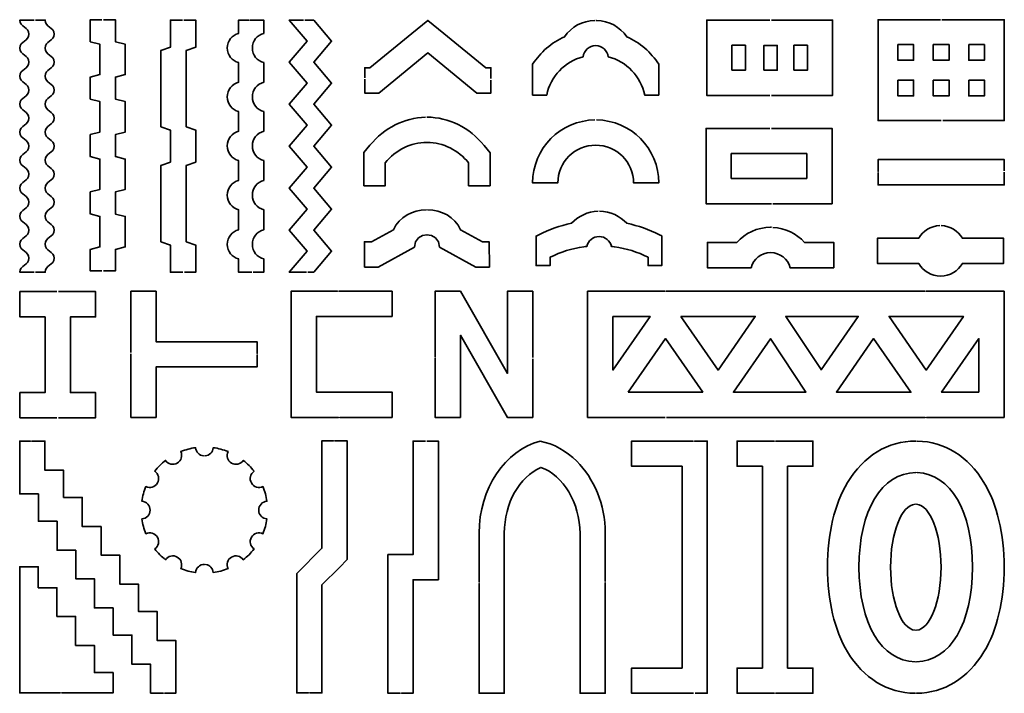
# Model space of a CAD drawing. Extents: x 43 to 1148, y -799 to -42.
import ezdxf

# ---------------------------------------------------------------- set-up
doc = ezdxf.new("R2010")
doc.units = 0
doc.header["$MEASUREMENT"] = 0
doc.layers.add('Calque 1', color=7, linetype='Continuous', lineweight=0)

# ---------------------------------------------------------------- blocks, each defined once
blk = doc.blocks.new('Block_0')
at = {"layer": 'Calque 1', "color": 250, "lineweight": 35}
for points in [[(225.3, -42.6), (211.86, -42.6), (211.86, -73.12), (201.14, -76.72), (201.14, -162.59), (211.86, -166.29), (211.86, -202.19), (201.14, -205.96), (201.14, -291.83), (211.86, -295.55), (211.86, -325.95), (225.86, -325.95)], [(227, -42.6), (240.2, -42.6), (240.2, -73.09), (229.48, -76.68), (229.48, -162.55), (240.2, -166.26), (240.2, -202.16), (229.48, -205.92), (229.48, -291.79), (240.2, -295.51), (240.2, -325.95), (230.36, -325.95), (228.66, -325.95), (227.56, -325.95)]]:
    blk.add_lwpolyline(points, dxfattribs=at)
blk = doc.blocks.new('Block_1')
at = {"layer": 'Calque 1', "color": 250, "lineweight": 35}
for points in [[(361.1, -42.54), (345.27, -42.54), (365.28, -66.17), (345.27, -89.8), (365.28, -113.42), (345.27, -137.04), (365.28, -160.67), (345.27, -184.29), (365.28, -207.91), (345.27, -231.53), (365.28, -255.14), (345.27, -278.76), (365.28, -302.38), (345.27, -326), (364.46, -326)], [(362.8, -42.54), (372.82, -42.54), (392.84, -66.17), (372.82, -89.8), (392.84, -113.42), (372.82, -137.04), (392.84, -160.67), (372.82, -184.29), (392.84, -207.91), (372.82, -231.53), (392.84, -255.14), (372.82, -278.76), (392.84, -302.38), (372.82, -326), (366.17, -326)]]:
    blk.add_lwpolyline(points, dxfattribs=at)

msp = doc.modelspace()

# ---------------------------------------------------------------- linework, layer by layer
at = {"layer": 'Calque 1'}
for p, q in [((301.52, -42.6), (299.82, -42.6)), ((1006.52, -214.47), (1006.52, -212.77)), ((401.28, -347.4), (399.58, -347.4)), ((768.58, -347.41), (766.87, -347.41)), ((1060.6, -347.41), (1058.9, -347.41)), ((309.08, -419.12), (309.08, -417.42)), ((509.08, -422.65), (509.08, -420.94)), ((402.13, -489.14), (400.43, -489.14)), ((1061.03, -489.14), (1059.33, -489.14)), ((56.25, -515.81), (54.55, -515.81)), ((396.47, -515.43), (394.77, -515.43)), ((800.25, -515.81), (798.55, -515.81)), ((891.58, -515.81), (889.88, -515.81)), ((1050.54, -515.83), (1048.84, -515.81)), ((250.81, -532.38), (249.11, -532.38)), ((1050.54, -551.27), (1048.84, -551.24)), ((251.66, -654.46), (249.96, -654.31)), ((558.43, -675.85), (558.43, -674.15)), ((700.16, -675), (700.16, -673.3)), ((1049.69, -728.38), (1047.99, -728.38)), ((1049.69, -763.83), (1047.99, -763.83)), ((89.7, -798.82), (88, -798.82)), ((205.42, -799.28), (203.72, -799.28)), ((368.38, -798.9), (366.68, -798.9)), ((471.11, -799.27), (469.41, -799.27)), ((891.58, -799.28), (889.88, -799.28)), ((1049.69, -799.26), (1047.99, -799.26))]:
    msp.add_line(p, q, dxfattribs=at)
at = {"layer": 'Calque 1', "color": 250, "lineweight": 35}
for p, q in [((429.95, -124.58), (429.95, -109.16)), ((138.32, -324.5), (136.59, -324.5)), ((558.43, -799.27), (558.43, -675.85)), ((203.72, -799.28), (189.47, -799.28))]:
    msp.add_line(p, q, dxfattribs=at)
for points in [[(134.89, -324.5), (121.69, -324.5), (121.69, -300.33), (132.68, -297.49), (132.68, -263.32), (121.69, -260.54), (121.69, -235.78), (132.68, -232.94), (132.68, -198.77), (121.69, -196), (121.69, -171.25), (132.68, -168.41), (132.68, -134.24), (121.69, -131.46), (121.69, -106.71), (132.68, -103.87), (132.68, -69.7), (121.69, -66.92), (121.69, -42.19), (121.69, -42.16)], [(134.89, -324.5), (121.69, -324.5), (121.69, -300.33), (132.68, -297.49), (132.68, -263.32), (121.69, -260.54), (121.69, -235.78), (132.68, -232.94), (132.68, -198.77), (121.69, -196), (121.69, -171.25), (132.68, -168.41), (132.68, -134.24), (121.69, -131.46), (121.69, -106.71), (132.68, -103.87), (132.68, -69.7), (121.69, -66.92), (121.69, -42.19), (134.95, -42.19)], [(136.66, -42.19), (150.04, -42.19), (150.04, -66.95), (161.03, -69.73), (161.03, -103.9), (150.04, -106.74), (150.04, -131.49), (161.03, -134.27), (161.03, -168.44), (150.04, -171.28), (150.04, -196.03), (161.03, -198.8), (161.03, -232.98), (150.04, -235.82), (150.04, -260.57), (161.03, -263.35), (161.03, -297.52), (150.04, -300.36), (150.04, -324.5), (140.02, -324.5), (138.32, -324.5), (136.59, -324.5)], [(429.95, -107.46), (429.95, -105.09), (429.95, -101.03), (429.95, -96.24), (435.8, -96.24), (482.88, -57.63), (500.82, -42.92), (518.79, -57.61), (566.05, -96.24), (571.75, -96.24), (571.75, -100.9), (571.75, -105.24), (571.75, -108.31)], [(429.95, -96.24), (435.8, -96.24), (482.88, -57.63), (500.82, -42.92), (518.79, -57.61), (566.05, -96.24), (571.75, -96.24), (571.75, -100.9), (571.75, -105.24), (571.75, -108.31)], [(884.95, -127.29), (814.03, -127.29), (814.03, -42.61), (884.95, -42.61)], [(886.65, -42.61), (955.46, -42.61), (955.46, -127.29), (886.65, -127.29)], [(1076.54, -42.25), (1006.52, -42.25), (1006.53, -155.63), (1077.39, -155.63)], [(1078.24, -42.25), (1148.26, -42.25), (1148.26, -155.63), (1079.09, -155.63)], [(429.95, -124.58), (445.93, -124.58), (500.85, -79.55), (555.94, -124.58), (571.75, -124.58), (571.75, -110.01)], [(571.75, -110.01), (571.75, -124.58), (555.94, -124.58), (500.85, -79.55), (445.93, -124.58), (429.95, -124.58), (429.95, -109.16)], [(429.95, -96.24), (429.95, -101.03), (429.95, -105.09), (429.95, -107.46)], [(884.95, -164.3), (813.33, -164.3), (813.33, -248.99), (886.65, -248.99)], [(886.65, -164.3), (954.76, -164.3), (954.76, -248.99), (888.35, -248.99)], [(1006.52, -212.77), (1006.52, -199.45), (1148.26, -199.45), (1148.26, -211.92)], [(1148.26, -213.62), (1148.26, -227.79), (1006.52, -227.79), (1006.52, -214.47)], [(84.37, -489.56), (42.71, -489.56), (42.71, -461.22), (71.05, -461.22), (71.05, -376.18), (42.71, -376.18), (42.71, -347.83), (84.37, -347.83)], [(86.07, -347.83), (127.74, -347.83), (127.74, -376.18), (99.4, -376.18), (99.4, -461.22), (127.74, -461.22), (127.74, -489.56), (86.07, -489.56)], [(167.35, -416.14), (167.35, -347.41), (195.7, -347.41), (195.7, -404.1), (309.08, -404.1), (309.08, -417.42)], [(399.58, -347.4), (347.33, -347.4), (347.33, -489.14), (400.43, -489.14)], [(401.28, -347.4), (460.71, -347.4), (460.71, -375.75), (375.67, -375.75), (375.67, -460.79), (460.71, -460.79), (460.71, -489.14), (402.13, -489.14)], [(509.08, -420.94), (509.08, -347.41), (537.42, -347.41), (590.33, -439.69), (590.33, -347.41), (618.68, -347.41), (618.68, -421.8)], [(618.68, -423.5), (618.68, -489.14), (590.33, -489.14), (537.42, -396.85), (537.42, -489.14), (509.08, -489.14), (509.08, -422.65)], [(309.08, -419.12), (309.08, -432.45), (195.7, -432.45), (195.7, -489.14), (167.35, -489.14), (167.35, -417.84)], [(54.55, -515.81), (42.52, -515.81), (42.52, -548.49), (42.52, -575.22), (63.51, -575.22), (63.51, -579.12), (63.51, -605.85), (84.5, -605.85), (84.5, -611.81), (84.5, -638.54), (105.49, -638.54), (105.49, -643.87), (105.49, -670.6), (126.49, -670.6), (126.49, -676.56), (126.49, -703.29), (147.48, -703.29), (147.48, -707.18), (147.48, -733.91), (168.47, -733.91), (168.47, -739.86), (168.47, -766.6), (189.46, -766.6), (189.46, -766.61), (189.46, -799.28)], [(56.25, -515.81), (70.87, -515.81), (70.87, -548.49), (91.86, -548.49), (91.86, -579.12), (112.85, -579.12), (112.85, -611.81), (133.84, -611.81), (133.84, -643.87), (154.84, -643.87), (154.84, -676.56), (175.83, -676.56), (175.83, -707.18), (196.82, -707.18), (196.82, -739.86), (217.81, -739.86), (217.81, -799.27), (217.81, -799.28), (205.42, -799.28)], [(366.68, -798.9), (353.58, -798.9), (353.58, -664.77), (381.92, -636.31), (381.93, -515.43), (394.77, -515.43)], [(366.68, -798.9), (353.58, -798.9), (353.58, -664.77), (381.92, -636.31), (381.93, -515.43), (394.77, -515.43)], [(368.38, -798.9), (381.93, -798.9), (381.93, -677.43), (401.54, -657.71), (410.27, -648.96), (410.27, -515.43), (396.47, -515.43)], [(368.38, -798.9), (381.93, -798.9), (381.93, -677.43), (401.54, -657.71), (410.27, -648.96), (410.27, -515.43), (396.47, -515.43)], [(469.41, -799.27), (456, -799.27), (456, -643.37), (484.35, -643.37), (484.35, -515.81), (498.11, -515.81)], [(469.41, -799.27), (456, -799.27), (456, -643.37), (484.35, -643.37), (484.35, -515.81), (498.11, -515.81)], [(471.11, -799.27), (484.35, -799.27), (484.35, -671.71), (512.69, -671.71), (512.69, -515.81), (499.81, -515.81)], [(471.11, -799.27), (484.35, -799.27), (484.35, -671.71), (512.69, -671.71), (512.69, -515.81), (499.81, -515.81)], [(798.55, -515.81), (729.67, -515.81), (729.67, -544.16), (786.36, -544.16), (786.36, -770.93), (729.67, -770.93), (729.67, -799.28), (786.36, -799.28), (786.36, -799.27), (799.4, -799.27)], [(798.55, -515.81), (729.67, -515.81), (729.67, -544.16), (786.36, -544.16), (786.36, -770.93), (729.67, -770.93), (729.67, -799.28), (786.36, -799.28), (786.36, -799.27), (799.4, -799.27)], [(801.1, -799.27), (814.71, -799.27), (814.71, -515.81), (800.25, -515.81)], [(801.1, -799.27), (814.71, -799.27), (814.71, -515.81), (800.25, -515.81)], [(889.88, -799.28), (848.21, -799.28), (848.21, -770.93), (876.56, -770.93), (876.56, -544.16), (848.22, -544.16), (848.22, -515.81), (889.88, -515.81)], [(889.88, -799.28), (848.21, -799.28), (848.21, -770.93), (876.56, -770.93), (876.56, -544.16), (848.22, -544.16), (848.22, -515.81), (889.88, -515.81)], [(891.58, -799.28), (933.25, -799.28), (933.25, -770.93), (904.91, -770.93), (904.91, -544.16), (933.25, -544.16), (933.25, -515.81), (891.58, -515.81)], [(891.58, -799.28), (933.25, -799.28), (933.25, -770.93), (904.91, -770.93), (904.91, -544.16), (933.25, -544.16), (933.25, -515.81), (891.58, -515.81)], [(89.7, -798.82), (147.34, -798.82), (147.34, -776.06), (126.35, -776.06), (126.35, -745.44), (105.36, -745.44), (105.36, -712.75), (84.36, -712.75), (84.36, -680.69), (63.37, -680.69), (63.37, -657.09), (42.67, -657.09), (42.67, -798.82), (88, -798.82)], [(89.7, -798.82), (147.34, -798.82), (147.34, -776.06), (126.35, -776.06), (126.35, -745.44), (105.36, -745.44), (105.36, -712.75), (84.36, -712.75), (84.36, -680.69), (63.37, -680.69), (63.37, -657.09), (42.67, -657.09), (42.67, -798.82), (88, -798.82)], [(700.16, -675), (700.16, -799.27), (700.16, -799.28)]]:
    msp.add_lwpolyline(points, dxfattribs=at)
for points in [[(842.3763, -98.9418), (842.3763, -70.9525), (857.4284, -70.9525), (857.4284, -98.9418)], [(878.2734, -99.0833), (878.2734, -71.0941), (893.3255, -71.0941), (893.3255, -99.0833)], [(912.0615, -98.9418), (912.0615, -70.9525), (927.1136, -70.9525), (927.1136, -98.9418)], [(1028.7753, -70.1284), (1046.4538, -70.1284), (1046.4538, -87.8069), (1028.7753, -87.8069)], [(1068.5519, -70.1284), (1086.2304, -70.1284), (1086.2304, -87.8069), (1068.5519, -87.8069)], [(1108.3285, -70.1283), (1126.007, -70.1283), (1126.007, -87.8068), (1108.3285, -87.8068)], [(1028.7753, -110.0767), (1046.4538, -110.0767), (1046.4538, -127.7552), (1028.7753, -127.7552)], [(1068.5519, -110.0767), (1086.2304, -110.0767), (1086.2304, -127.7552), (1068.5519, -127.7552)], [(1108.3285, -110.0767), (1126.007, -110.0767), (1126.007, -127.7552), (1108.3285, -127.7552)], [(841.6806, -220.6394), (841.6805, -192.6501), (926.4178, -192.65), (926.4179, -220.6393)]]:
    msp.add_lwpolyline(points, close=True, dxfattribs=at)
at = {"layer": 'Calque 1'}
msp.add_lwpolyline([(1049.69, -586.71), (1049.67, -586.71), (1048.01, -586.71), (1047.99, -586.71)], dxfattribs=at)
at = {"layer": 'Calque 1', "color": 250, "lineweight": 35}
for points, knots in [([(58.59, -42.6), (58.59, -42.6), (42.79, -42.6), (42.79, -42.6), (42.79, -50.48), (52.77, -50.48), (52.77, -58.35), (52.77, -66.23), (42.79, -66.23), (42.79, -74.11), (42.79, -81.98), (52.77, -81.98), (52.77, -89.86), (52.77, -97.74), (42.79, -97.74), (42.79, -105.61), (42.79, -113.48), (52.77, -113.48), (52.77, -121.36), (52.77, -129.23), (42.79, -129.23), (42.79, -137.11), (42.79, -144.98), (52.77, -144.98), (52.77, -152.86), (52.77, -160.73), (42.79, -160.73), (42.79, -168.6), (42.79, -176.48), (52.77, -176.48), (52.77, -184.35), (52.77, -192.22), (42.79, -192.22), (42.79, -200.1), (42.79, -207.97), (52.77, -207.97), (52.77, -215.84), (52.77, -223.72), (42.79, -223.72), (42.79, -231.59), (42.79, -239.46), (52.77, -239.46), (52.77, -247.33), (52.77, -255.21), (42.79, -255.21), (42.79, -263.08), (42.79, -270.95), (52.77, -270.95), (52.77, -278.82), (52.77, -286.7), (42.79, -286.7), (42.79, -294.57), (42.79, -302.45), (52.77, -302.45), (52.77, -310.32), (52.77, -318.19), (42.79, -318.19), (42.79, -326.06), (42.79, -326.06), (58.71, -326.06), (58.71, -326.06)], [0, 0, 0, 0, 1, 1, 1, 2, 2, 2, 3, 3, 3, 4, 4, 4, 5, 5, 5, 6, 6, 6, 7, 7, 7, 8, 8, 8, 9, 9, 9, 10, 10, 10, 11, 11, 11, 12, 12, 12, 13, 13, 13, 14, 14, 14, 15, 15, 15, 16, 16, 16, 17, 17, 17, 18, 18, 18, 19, 19, 19, 20, 20, 20, 20]), ([(60.29, -42.6), (60.29, -42.6), (71.14, -42.6), (71.14, -42.6), (71.14, -50.48), (81.11, -50.48), (81.11, -58.35), (81.11, -66.23), (71.14, -66.23), (71.14, -74.11), (71.14, -81.98), (81.11, -81.98), (81.11, -89.86), (81.11, -97.74), (71.14, -97.74), (71.14, -105.61), (71.14, -113.48), (81.11, -113.48), (81.11, -121.36), (81.11, -129.23), (71.14, -129.23), (71.14, -137.11), (71.14, -144.98), (81.11, -144.98), (81.11, -152.86), (81.11, -160.73), (71.14, -160.73), (71.14, -168.6), (71.14, -176.48), (81.11, -176.48), (81.11, -184.35), (81.11, -192.22), (71.14, -192.22), (71.14, -200.1), (71.14, -207.97), (81.11, -207.97), (81.11, -215.84), (81.11, -223.72), (71.14, -223.72), (71.14, -231.59), (71.14, -239.46), (81.11, -239.46), (81.11, -247.33), (81.11, -255.21), (71.14, -255.21), (71.14, -263.08), (71.14, -270.95), (81.11, -270.95), (81.11, -278.82), (81.11, -286.7), (71.14, -286.7), (71.14, -294.57), (71.14, -302.45), (81.11, -302.45), (81.11, -310.32), (81.11, -318.19), (71.14, -318.19), (71.14, -326.06), (71.14, -326.06), (60.41, -326.06), (60.41, -326.06)], [0, 0, 0, 0, 1, 1, 1, 2, 2, 2, 3, 3, 3, 4, 4, 4, 5, 5, 5, 6, 6, 6, 7, 7, 7, 8, 8, 8, 9, 9, 9, 10, 10, 10, 11, 11, 11, 12, 12, 12, 13, 13, 13, 14, 14, 14, 15, 15, 15, 16, 16, 16, 17, 17, 17, 18, 18, 18, 19, 19, 19, 20, 20, 20, 20]), ([(299.82, -42.6), (299.82, -42.6), (288.3, -42.6), (288.3, -42.6), (288.3, -42.6), (288.3, -57.54), (288.3, -57.54), (280.96, -59.41), (275.52, -66.07), (275.52, -73.99), (275.52, -81.92), (280.96, -88.58), (288.3, -90.45), (288.3, -90.45), (288.3, -112.56), (288.3, -112.56), (280.96, -114.43), (275.52, -121.09), (275.52, -129.02), (275.52, -136.94), (280.96, -143.6), (288.3, -145.47), (288.3, -145.47), (288.3, -167.59), (288.3, -167.59), (280.96, -169.46), (275.52, -176.11), (275.52, -184.04), (275.52, -191.96), (280.96, -198.62), (288.3, -200.49), (288.3, -200.49), (288.3, -222.9), (288.3, -222.9), (280.96, -224.77), (275.52, -231.43), (275.52, -239.35), (275.52, -247.27), (280.96, -253.93), (288.3, -255.8), (288.3, -255.8), (288.3, -278.21), (288.3, -278.21), (280.96, -280.08), (275.52, -286.74), (275.52, -294.66), (275.52, -302.59), (280.96, -309.24), (288.3, -311.11), (288.3, -311.11), (288.3, -326.06), (288.3, -326.06), (288.3, -326.06), (303.18, -326.06), (303.18, -326.06)], [0, 0, 0, 0, 1, 1, 1, 2, 2, 2, 3, 3, 3, 4, 4, 4, 5, 5, 5, 6, 6, 6, 7, 7, 7, 8, 8, 8, 9, 9, 9, 10, 10, 10, 11, 11, 11, 12, 12, 12, 13, 13, 13, 14, 14, 14, 15, 15, 15, 16, 16, 16, 17, 17, 17, 18, 18, 18, 18]), ([(301.52, -42.6), (301.52, -42.6), (316.65, -42.6), (316.65, -42.6), (316.65, -42.6), (316.65, -57.54), (316.65, -57.54), (309.31, -59.41), (303.87, -66.07), (303.87, -73.99), (303.87, -81.92), (309.31, -88.58), (316.65, -90.45), (316.65, -90.45), (316.65, -112.56), (316.65, -112.56), (309.31, -114.43), (303.87, -121.09), (303.87, -129.02), (303.87, -136.94), (309.31, -143.6), (316.65, -145.47), (316.65, -145.47), (316.65, -167.59), (316.65, -167.59), (309.31, -169.46), (303.87, -176.11), (303.87, -184.04), (303.87, -191.96), (309.31, -198.62), (316.65, -200.49), (316.65, -200.49), (316.65, -222.9), (316.65, -222.9), (309.31, -224.77), (303.87, -231.43), (303.87, -239.35), (303.87, -247.27), (309.31, -253.93), (316.65, -255.8), (316.65, -255.8), (316.65, -278.21), (316.65, -278.21), (309.31, -280.08), (303.87, -286.74), (303.87, -294.66), (303.87, -302.59), (309.31, -309.24), (316.65, -311.11), (316.65, -311.11), (316.65, -326.06), (316.65, -326.06), (316.65, -326.06), (304.88, -326.06), (304.88, -326.06)], [0, 0, 0, 0, 1, 1, 1, 2, 2, 2, 3, 3, 3, 4, 4, 4, 5, 5, 5, 6, 6, 6, 7, 7, 7, 8, 8, 8, 9, 9, 9, 10, 10, 10, 11, 11, 11, 12, 12, 12, 13, 13, 13, 14, 14, 14, 15, 15, 15, 16, 16, 16, 17, 17, 17, 18, 18, 18, 18]), ([(688.71, -42.98), (688.71, -42.98), (688.53, -42.98), (688.53, -42.98), (674.5, -43.26), (662.01, -50.36), (654.44, -61.26), (639.75, -67.97), (627.3, -78.8), (618.57, -92.2), (618.57, -92.2), (618.57, -126.93), (618.57, -126.93), (618.57, -126.93), (634.37, -126.93), (634.37, -126.93), (638.65, -105.9), (654.69, -89.14), (675.31, -83.82), (676.14, -76.78), (682.12, -71.32), (689.38, -71.32), (696.63, -71.32), (702.61, -76.78), (703.43, -83.82), (724.06, -89.14), (740.1, -105.89), (744.38, -126.93), (744.38, -126.93), (760.18, -126.93), (760.18, -126.93), (760.18, -126.93), (760.18, -92.19), (760.18, -92.19), (751.45, -78.8), (739.01, -67.98), (724.32, -61.27), (716.75, -50.37), (704.26, -43.26), (690.23, -42.98), (690.23, -42.98), (690.05, -42.98), (690.05, -42.98)], [0, 0, 0, 0, 1, 1, 1, 2, 2, 2, 3, 3, 3, 4, 4, 4, 5, 5, 5, 6, 6, 6, 7, 7, 7, 8, 8, 8, 9, 9, 9, 10, 10, 10, 11, 11, 11, 12, 12, 12, 13, 13, 13, 14, 14, 14, 14]), ([(499.93, -151.77), (524.19, -151.79), (547.57, -163.32), (564.06, -183.41), (564.06, -183.41), (570.83, -191.65), (570.83, -191.65), (570.83, -191.65), (570.83, -228.77), (570.83, -228.77), (570.83, -228.77), (546.72, -228.77), (546.72, -228.77), (546.72, -228.77), (546.72, -203.1), (546.72, -203.1), (535.11, -188.97), (518.42, -180.12), (499.88, -180.12), (481.38, -180.12), (464.74, -188.93), (453.14, -202.99), (453.14, -202.99), (453.14, -228.77), (453.14, -228.77), (453.14, -228.77), (429.03, -228.77), (429.03, -228.77), (429.03, -228.77), (429.03, -191.51), (429.03, -191.51), (429.03, -191.51), (435.83, -183.26), (435.83, -183.26), (451.96, -163.7), (474.61, -152.3), (498.23, -151.79)], [0, 0, 0, 0, 1, 1, 1, 2, 2, 2, 3, 3, 3, 4, 4, 4, 5, 5, 5, 6, 6, 6, 7, 7, 7, 8, 8, 8, 9, 9, 9, 10, 10, 10, 11, 11, 11, 12, 12, 12, 12]), ([(690.23, -154.84), (728.98, -155.29), (760.25, -186.84), (760.25, -225.7), (760.25, -225.7), (731.9, -225.7), (731.9, -225.7), (731.9, -202.25), (712.82, -183.18), (689.38, -183.18), (665.93, -183.18), (646.86, -202.25), (646.86, -225.7), (646.86, -225.7), (618.51, -225.7), (618.51, -225.7), (618.51, -186.84), (649.78, -155.29), (688.53, -154.84)], [0, 0, 0, 0, 1, 1, 1, 2, 2, 2, 3, 3, 3, 4, 4, 4, 5, 5, 5, 6, 6, 6, 6]), ([(499.2, -255.82), (499.2, -255.82), (499.08, -255.82), (499.08, -255.82), (483.93, -256.08), (468.95, -263.6), (462.18, -278.38), (462.18, -278.38), (437.65, -291.84), (437.65, -291.84), (437.65, -291.84), (429.72, -291.84), (429.72, -291.84), (429.72, -291.84), (429.72, -320.17), (429.72, -320.17), (429.72, -320.17), (429.72, -320.19), (429.72, -320.19)], [0, 0, 0, 0, 1, 1, 1, 2, 2, 2, 3, 3, 3, 4, 4, 4, 5, 5, 5, 6, 6, 6, 6]), ([(570.14, -320.19), (570.14, -320.19), (570.14, -320.17), (570.14, -320.17), (570.14, -320.17), (569.77, -291.85), (569.77, -291.85), (569.77, -291.85), (562.08, -291.95), (562.08, -291.95), (562.08, -291.95), (537.72, -278.45), (537.72, -278.45), (530.97, -263.64), (515.95, -256.09), (500.78, -255.82), (500.78, -255.82), (500.65, -255.82), (500.65, -255.82)], [0, 0, 0, 0, 1, 1, 1, 2, 2, 2, 3, 3, 3, 4, 4, 4, 5, 5, 5, 6, 6, 6, 6]), ([(693.84, -257.56), (705.81, -257.73), (716.68, -262.78), (724.35, -271.03), (737.04, -273.69), (749.3, -277.97), (760.93, -283.81), (760.93, -283.81), (763.56, -285.12), (763.56, -285.12), (763.56, -285.12), (763.58, -285.63), (763.58, -285.63), (763.58, -285.63), (763.58, -318.61), (763.58, -318.61), (763.58, -318.61), (748.21, -318.63), (748.21, -318.63), (748.21, -318.63), (748.21, -309.14), (748.21, -309.14), (736.52, -303.27), (723.77, -299.22), (710.33, -297.35), (710.32, -297.35), (710.32, -297.35), (710.31, -297.35), (709.22, -297.2), (708.13, -297.06), (707.02, -296.94), (705.6, -290.62), (699.95, -285.9), (693.21, -285.9), (686.46, -285.9), (680.81, -290.62), (679.4, -296.94), (678.29, -297.06), (677.19, -297.2), (676.09, -297.35), (662.64, -299.23), (649.88, -303.27), (638.2, -309.14), (638.2, -309.14), (638.2, -318.63), (638.2, -318.63), (638.2, -318.63), (622.4, -318.63), (622.4, -318.63), (622.4, -318.63), (622.4, -285.35), (622.4, -285.35), (622.4, -285.35), (625.47, -283.81), (625.47, -283.81), (637.07, -277.98), (649.34, -273.7), (662.05, -271.04), (669.63, -262.89), (680.32, -257.85), (692.14, -257.56)], [0, 0, 0, 0, 1, 1, 1, 2, 2, 2, 3, 3, 3, 4, 4, 4, 5, 5, 5, 6, 6, 6, 7, 7, 7, 8, 8, 8, 9, 9, 9, 10, 10, 10, 11, 11, 11, 12, 12, 12, 13, 13, 13, 14, 14, 14, 15, 15, 15, 16, 16, 16, 17, 17, 17, 18, 18, 18, 19, 19, 19, 20, 20, 20, 20]), ([(888.35, -275.58), (902.27, -276.27), (914.94, -282.58), (923.85, -292.53), (923.85, -292.53), (956.66, -292.53), (956.66, -292.53), (956.66, -292.53), (956.66, -320.88), (956.66, -320.88), (956.66, -320.88), (907.77, -320.88), (907.77, -320.88), (905.25, -311.1), (896.36, -303.87), (885.8, -303.87), (875.23, -303.87), (866.35, -311.1), (863.83, -320.88), (863.83, -320.88), (814.93, -320.88), (814.93, -320.88), (814.93, -320.88), (814.93, -292.53), (814.93, -292.53), (814.93, -292.53), (847.75, -292.53), (847.75, -292.53), (857.2, -281.97), (870.89, -275.52), (885.8, -275.52), (886.09, -275.52), (886.37, -275.52), (886.65, -275.53)], [0, 0, 0, 0, 1, 1, 1, 2, 2, 2, 3, 3, 3, 4, 4, 4, 5, 5, 5, 6, 6, 6, 7, 7, 7, 8, 8, 8, 9, 9, 9, 10, 10, 10, 11, 11, 11, 11]), ([(1077.51, -273.63), (1087.65, -273.92), (1096.44, -279.54), (1101.21, -287.78), (1101.21, -287.78), (1147.53, -287.78), (1147.53, -287.78), (1147.53, -287.78), (1147.53, -316.13), (1147.53, -316.13), (1147.53, -316.13), (1101.21, -316.13), (1101.21, -316.13), (1096.32, -324.6), (1087.16, -330.3), (1076.67, -330.3), (1066.18, -330.3), (1057.01, -324.6), (1052.12, -316.13), (1052.12, -316.13), (1005.8, -316.13), (1005.8, -316.13), (1005.8, -316.13), (1005.8, -287.78), (1005.8, -287.78), (1005.8, -287.78), (1052.12, -287.78), (1052.12, -287.78), (1056.89, -279.54), (1065.68, -273.92), (1075.81, -273.63)], [0, 0, 0, 0, 1, 1, 1, 2, 2, 2, 3, 3, 3, 4, 4, 4, 5, 5, 5, 6, 6, 6, 7, 7, 7, 8, 8, 8, 9, 9, 9, 10, 10, 10, 10]), ([(429.72, -320.17), (429.72, -320.17), (444.92, -320.17), (444.92, -320.17), (444.92, -320.17), (485.79, -297.73), (485.79, -297.73), (485.95, -279.34), (513.91, -279.35), (514.07, -297.73), (514.07, -297.73), (554.93, -320.37), (554.93, -320.37), (554.93, -320.37), (570.14, -320.17), (570.14, -320.17)], [0, 0, 0, 0, 1, 1, 1, 2, 2, 2, 3, 3, 3, 4, 4, 4, 5, 5, 5, 5]), ([(767.3, -489.14), (767.3, -489.14), (680.3, -489.14), (680.3, -489.14), (680.3, -489.14), (680.31, -347.41), (680.31, -347.41), (680.31, -347.41), (766.87, -347.41), (766.87, -347.41)], [0, 0, 0, 0, 1, 1, 1, 2, 2, 2, 3, 3, 3, 3]), ([(1060.6, -347.41), (1060.6, -347.41), (1148.03, -347.41), (1148.03, -347.41), (1148.03, -347.41), (1148.02, -489.14), (1148.02, -489.14), (1148.02, -489.14), (1061.03, -489.14), (1061.03, -489.14)], [0, 0, 0, 0, 1, 1, 1, 2, 2, 2, 3, 3, 3, 3]), ([(708.655, -375.7497), (708.655, -375.7497), (750.485, -375.7498), (750.485, -375.7498), (750.485, -375.7498), (708.655, -435.9598), (708.655, -435.9598), (708.655, -435.9598), (708.655, -375.7497), (708.655, -375.7497)], [0, 0, 0, 0, 1, 1, 1, 2, 2, 2, 3, 3, 3, 3]), ([(784.985, -375.7498), (784.985, -375.7498), (868.645, -375.7498), (868.645, -375.7498), (868.645, -375.7498), (868.635, -375.7698), (868.635, -375.7698), (868.635, -375.7698), (826.805, -435.9698), (826.805, -435.9698), (826.805, -435.9698), (784.985, -375.7498), (784.985, -375.7498)], [0, 0, 0, 0, 1, 1, 1, 2, 2, 2, 3, 3, 3, 4, 4, 4, 4]), ([(942.445, -435.9598), (942.445, -435.9598), (942.445, -435.1998), (942.445, -435.1998), (942.445, -435.1998), (902.895, -375.7498), (902.895, -375.7498), (902.895, -375.7498), (984.275, -375.7498), (984.275, -375.7498), (984.275, -375.7498), (942.705, -435.5898), (942.705, -435.5898), (942.705, -435.5898), (942.445, -435.9598), (942.445, -435.9598)], [0, 0, 0, 0, 1, 1, 1, 2, 2, 2, 3, 3, 3, 4, 4, 4, 5, 5, 5, 5]), ([(1018.795, -375.7699), (1018.795, -375.7699), (1018.775, -375.7498), (1018.775, -375.7498), (1018.775, -375.7498), (1102.425, -375.7499), (1102.425, -375.7499), (1102.425, -375.7499), (1102.405, -375.7699), (1102.405, -375.7699), (1102.405, -375.7699), (1060.605, -435.9699), (1060.605, -435.9699), (1060.605, -435.9699), (1018.795, -375.7699), (1018.795, -375.7699)], [0, 0, 0, 0, 1, 1, 1, 2, 2, 2, 3, 3, 3, 4, 4, 4, 5, 5, 5, 5]), ([(725.915, -460.7898), (725.915, -460.7898), (767.735, -400.5998), (767.735, -400.5998), (767.735, -400.5998), (809.535, -460.7898), (809.535, -460.7898), (809.535, -460.7898), (725.915, -460.7898), (725.915, -460.7898)], [0, 0, 0, 0, 1, 1, 1, 2, 2, 2, 3, 3, 3, 3]), ([(885.885, -460.7898), (885.885, -460.7898), (885.885, -460.8098), (885.885, -460.8098), (885.885, -460.8098), (844.065, -460.8098), (844.065, -460.8098), (844.065, -460.8098), (844.075, -460.7898), (844.075, -460.7898), (844.075, -460.7898), (885.635, -400.9798), (885.635, -400.9798), (885.635, -400.9798), (885.885, -400.6098), (885.885, -400.6098), (885.885, -400.6098), (885.885, -401.3598), (885.885, -401.3598), (885.885, -401.3598), (925.425, -460.7898), (925.425, -460.7898), (925.425, -460.7898), (885.885, -460.7898), (885.885, -460.7898)], [0, 0, 0, 0, 1, 1, 1, 2, 2, 2, 3, 3, 3, 4, 4, 4, 5, 5, 5, 6, 6, 6, 7, 7, 7, 8, 8, 8, 8]), ([(1001.525, -460.8098), (1001.525, -460.8098), (1001.525, -460.7899), (1001.525, -460.7899), (1001.525, -460.7899), (959.705, -460.7899), (959.705, -460.7899), (959.705, -460.7899), (1001.525, -400.5999), (1001.525, -400.5999), (1001.525, -400.5999), (1043.335, -460.7899), (1043.335, -460.7899), (1043.335, -460.7899), (1043.345, -460.8098), (1043.345, -460.8098), (1043.345, -460.8098), (1001.525, -460.8098), (1001.525, -460.8098)], [0, 0, 0, 0, 1, 1, 1, 2, 2, 2, 3, 3, 3, 4, 4, 4, 5, 5, 5, 6, 6, 6, 6]), ([(1119.675, -460.8099), (1119.675, -460.8099), (1077.865, -460.8099), (1077.865, -460.8099), (1077.865, -460.8099), (1077.875, -460.7899), (1077.875, -460.7899), (1077.875, -460.7899), (1119.675, -400.5999), (1119.675, -400.5999), (1119.675, -400.5999), (1119.675, -460.8099), (1119.675, -460.8099)], [0, 0, 0, 0, 1, 1, 1, 2, 2, 2, 3, 3, 3, 4, 4, 4, 4]), ([(700.16, -673.3), (700.16, -673.3), (700.16, -619.33), (700.16, -619.33), (699.88, -586.76), (687.46, -557.71), (668.11, -538.47), (656.5, -526.93), (642.39, -518.92), (626.92, -515.81), (587.72, -526.43), (558.43, -568.74), (558.43, -619.33), (558.43, -619.33), (558.43, -674.15), (558.43, -674.15)], [0, 0, 0, 0, 1, 1, 1, 2, 2, 2, 3, 3, 3, 4, 4, 4, 5, 5, 5, 5]), ([(558.43, -674.15), (558.43, -674.15), (558.43, -619.33), (558.43, -619.33), (558.43, -568.74), (587.72, -526.43), (626.92, -515.81), (642.39, -518.92), (656.5, -526.93), (668.11, -538.47), (687.46, -557.71), (699.88, -586.76), (700.16, -619.33), (700.16, -619.33), (700.16, -673.3), (700.16, -673.3)], [0, 0, 0, 0, 1, 1, 1, 2, 2, 2, 3, 3, 3, 4, 4, 4, 5, 5, 5, 5]), ([(626.92, -515.81), (642.39, -518.92), (656.5, -526.93), (668.11, -538.47), (687.46, -557.71), (699.88, -586.76), (700.16, -619.33), (700.16, -619.33), (700.16, -673.3), (700.16, -673.3)], [0, 0, 0, 0, 1, 1, 1, 2, 2, 2, 3, 3, 3, 3]), ([(1047.99, -799.26), (1016.96, -798.97), (990.1, -782.49), (972.26, -752.77), (957.46, -728.09), (949.63, -695.16), (949.63, -657.54), (949.63, -619.93), (957.46, -587), (972.26, -562.32), (990.26, -532.33), (1017.45, -515.81), (1048.84, -515.81)], [0, 0, 0, 0, 1, 1, 1, 2, 2, 2, 3, 3, 3, 4, 4, 4, 4]), ([(1047.99, -799.26), (1016.96, -798.97), (990.1, -782.49), (972.26, -752.77), (957.46, -728.09), (949.63, -695.16), (949.63, -657.54), (949.63, -619.93), (957.46, -587), (972.26, -562.32), (990.26, -532.33), (1017.45, -515.81), (1048.84, -515.81)], [0, 0, 0, 0, 1, 1, 1, 2, 2, 2, 3, 3, 3, 4, 4, 4, 4]), ([(1049.69, -799.26), (1080.72, -798.97), (1107.59, -782.49), (1125.42, -752.77), (1140.23, -728.09), (1148.05, -695.16), (1148.05, -657.54), (1148.05, -619.93), (1140.23, -587), (1125.42, -562.32), (1107.76, -532.87), (1081.21, -516.41), (1050.54, -515.83)], [0, 0, 0, 0, 1, 1, 1, 2, 2, 2, 3, 3, 3, 4, 4, 4, 4]), ([(1049.69, -799.26), (1080.72, -798.97), (1107.59, -782.49), (1125.42, -752.77), (1140.23, -728.09), (1148.05, -695.16), (1148.05, -657.54), (1148.05, -619.93), (1140.23, -587), (1125.42, -562.32), (1107.76, -532.87), (1081.21, -516.41), (1050.54, -515.83)], [0, 0, 0, 0, 1, 1, 1, 2, 2, 2, 3, 3, 3, 4, 4, 4, 4]), ([(249.11, -532.38), (244.25, -531.98), (240.39, -528.07), (240.05, -523.19), (234.25, -524), (228.68, -525.51), (223.43, -527.63), (225.71, -532.28), (224.03, -537.95), (219.48, -540.58), (214.94, -543.2), (209.19, -541.83), (206.3, -537.54), (201.76, -541.09), (197.68, -545.18), (194.13, -549.71), (198.42, -552.59), (199.79, -558.34), (197.17, -562.89), (194.54, -567.44), (188.87, -569.12), (184.22, -566.85), (182.09, -572.1), (180.59, -577.67), (179.78, -583.46), (184.94, -583.82), (189.01, -588.11), (189.01, -593.36), (189.01, -598.61), (184.94, -602.9), (179.78, -603.26), (180.59, -609.05), (182.09, -614.62), (184.22, -619.87), (188.87, -617.6), (194.54, -619.29), (197.17, -623.84), (199.79, -628.37), (198.42, -634.13), (194.14, -637.02), (197.68, -641.55), (201.77, -645.64), (206.3, -649.18), (209.19, -644.9), (214.94, -643.52), (219.48, -646.14), (224.03, -648.76), (225.71, -654.44), (223.44, -659.09), (228.69, -661.22), (234.26, -662.73), (240.05, -663.54), (240.41, -658.38), (244.7, -654.31), (249.95, -654.31), (249.95, -654.31), (249.96, -654.31), (249.96, -654.31)], [0, 0, 0, 0, 1, 1, 1, 2, 2, 2, 3, 3, 3, 4, 4, 4, 5, 5, 5, 6, 6, 6, 7, 7, 7, 8, 8, 8, 9, 9, 9, 10, 10, 10, 11, 11, 11, 12, 12, 12, 13, 13, 13, 14, 14, 14, 15, 15, 15, 16, 16, 16, 17, 17, 17, 18, 18, 18, 19, 19, 19, 19]), ([(249.11, -532.38), (244.25, -531.98), (240.39, -528.07), (240.05, -523.19), (234.25, -524), (228.68, -525.51), (223.43, -527.63), (225.71, -532.28), (224.03, -537.95), (219.48, -540.58), (214.94, -543.2), (209.19, -541.83), (206.3, -537.54), (201.76, -541.09), (197.68, -545.18), (194.13, -549.71), (198.42, -552.59), (199.79, -558.34), (197.17, -562.89), (194.54, -567.44), (188.87, -569.12), (184.22, -566.85), (182.09, -572.1), (180.59, -577.67), (179.78, -583.46), (184.94, -583.82), (189.01, -588.11), (189.01, -593.36), (189.01, -598.61), (184.94, -602.9), (179.78, -603.26), (180.59, -609.05), (182.09, -614.62), (184.22, -619.87), (188.87, -617.6), (194.54, -619.29), (197.17, -623.84), (199.79, -628.37), (198.42, -634.13), (194.14, -637.02), (197.68, -641.55), (201.77, -645.64), (206.3, -649.18), (209.19, -644.9), (214.94, -643.52), (219.48, -646.14), (224.03, -648.76), (225.71, -654.44), (223.44, -659.09), (228.69, -661.22), (234.26, -662.73), (240.05, -663.54), (240.41, -658.38), (244.7, -654.31), (249.95, -654.31), (249.95, -654.31), (249.96, -654.31), (249.96, -654.31)], [0, 0, 0, 0, 1, 1, 1, 2, 2, 2, 3, 3, 3, 4, 4, 4, 5, 5, 5, 6, 6, 6, 7, 7, 7, 8, 8, 8, 9, 9, 9, 10, 10, 10, 11, 11, 11, 12, 12, 12, 13, 13, 13, 14, 14, 14, 15, 15, 15, 16, 16, 16, 17, 17, 17, 18, 18, 18, 19, 19, 19, 19]), ([(250.81, -532.38), (255.66, -531.97), (259.52, -528.06), (259.86, -523.19), (265.65, -524), (271.22, -525.51), (276.47, -527.63), (274.2, -532.28), (275.88, -537.95), (280.43, -540.58), (284.97, -543.2), (290.72, -541.83), (293.61, -537.54), (298.15, -541.09), (302.23, -545.18), (305.78, -549.71), (301.49, -552.6), (300.11, -558.34), (302.73, -562.89), (305.36, -567.44), (311.04, -569.12), (315.69, -566.85), (317.82, -572.1), (319.32, -577.67), (320.13, -583.46), (314.97, -583.82), (310.9, -588.11), (310.9, -593.36), (310.9, -598.61), (314.97, -602.9), (320.13, -603.26), (319.32, -609.05), (317.82, -614.62), (315.69, -619.87), (311.04, -617.6), (305.36, -619.29), (302.73, -623.84), (300.11, -628.37), (301.49, -634.12), (305.77, -637.02), (302.23, -641.55), (298.14, -645.64), (293.61, -649.18), (290.72, -644.9), (284.97, -643.52), (280.43, -646.14), (275.88, -648.77), (274.2, -654.45), (276.46, -659.1), (271.21, -661.23), (265.65, -662.73), (259.86, -663.54), (259.54, -658.95), (256.11, -655.23), (251.66, -654.46)], [0, 0, 0, 0, 1, 1, 1, 2, 2, 2, 3, 3, 3, 4, 4, 4, 5, 5, 5, 6, 6, 6, 7, 7, 7, 8, 8, 8, 9, 9, 9, 10, 10, 10, 11, 11, 11, 12, 12, 12, 13, 13, 13, 14, 14, 14, 15, 15, 15, 16, 16, 16, 17, 17, 17, 18, 18, 18, 18]), ([(250.81, -532.38), (255.66, -531.97), (259.52, -528.06), (259.86, -523.19), (265.65, -524), (271.22, -525.51), (276.47, -527.63), (274.2, -532.28), (275.88, -537.95), (280.43, -540.58), (284.97, -543.2), (290.72, -541.83), (293.61, -537.54), (298.15, -541.09), (302.23, -545.18), (305.78, -549.71), (301.49, -552.6), (300.11, -558.34), (302.73, -562.89), (305.36, -567.44), (311.04, -569.12), (315.69, -566.85), (317.82, -572.1), (319.32, -577.67), (320.13, -583.46), (314.97, -583.82), (310.9, -588.11), (310.9, -593.36), (310.9, -598.61), (314.97, -602.9), (320.13, -603.26), (319.32, -609.05), (317.82, -614.62), (315.69, -619.87), (311.04, -617.6), (305.36, -619.29), (302.73, -623.84), (300.11, -628.37), (301.49, -634.12), (305.77, -637.02), (302.23, -641.55), (298.14, -645.64), (293.61, -649.18), (290.72, -644.9), (284.97, -643.52), (280.43, -646.14), (275.88, -648.77), (274.2, -654.45), (276.46, -659.1), (271.21, -661.23), (265.65, -662.73), (259.86, -663.54), (259.54, -658.95), (256.11, -655.23), (251.66, -654.46)], [0, 0, 0, 0, 1, 1, 1, 2, 2, 2, 3, 3, 3, 4, 4, 4, 5, 5, 5, 6, 6, 6, 7, 7, 7, 8, 8, 8, 9, 9, 9, 10, 10, 10, 11, 11, 11, 12, 12, 12, 13, 13, 13, 14, 14, 14, 15, 15, 15, 16, 16, 16, 17, 17, 17, 18, 18, 18, 18]), ([(700.16, -675), (700.16, -675), (700.16, -799.27), (700.16, -799.27), (700.16, -799.27), (671.82, -799.27), (671.82, -799.27), (671.82, -799.27), (671.82, -619.84), (671.82, -619.84), (671.82, -619.84), (671.81, -619.57), (671.81, -619.57), (671.51, -584.92), (653.05, -554.46), (627.87, -545.42), (603.71, -555.79), (586.78, -585.6), (586.78, -619.33), (586.78, -619.33), (586.78, -799.27), (586.78, -799.27), (586.78, -799.27), (558.43, -799.27), (558.43, -799.27), (558.43, -799.27), (558.43, -799.28), (558.43, -799.28)], [0, 0, 0, 0, 1, 1, 1, 2, 2, 2, 3, 3, 3, 4, 4, 4, 5, 5, 5, 6, 6, 6, 7, 7, 7, 8, 8, 8, 9, 9, 9, 9]), ([(700.16, -675), (700.16, -675), (700.16, -799.27), (700.16, -799.27), (700.16, -799.27), (671.82, -799.27), (671.82, -799.27), (671.82, -799.27), (671.82, -619.84), (671.82, -619.84), (671.82, -619.84), (671.81, -619.57), (671.81, -619.57), (671.51, -584.92), (653.05, -554.46), (627.87, -545.42), (603.71, -555.79), (586.78, -585.6), (586.78, -619.33), (586.78, -619.33), (586.78, -799.27), (586.78, -799.27), (586.78, -799.27), (558.43, -799.27), (558.43, -799.27), (558.43, -799.27), (558.43, -675.85), (558.43, -675.85)], [0, 0, 0, 0, 1, 1, 1, 2, 2, 2, 3, 3, 3, 4, 4, 4, 5, 5, 5, 6, 6, 6, 7, 7, 7, 8, 8, 8, 9, 9, 9, 9]), ([(1047.99, -763.83), (1010.31, -763.2), (985.06, -720.65), (985.06, -657.54), (985.06, -593.96), (1010.69, -551.24), (1048.84, -551.24)], [0, 0, 0, 0, 1, 1, 1, 2, 2, 2, 2]), ([(1050.54, -551.27), (1087.75, -552.52), (1112.62, -594.91), (1112.62, -657.54), (1112.62, -720.65), (1087.37, -763.2), (1049.69, -763.83)], [0, 0, 0, 0, 1, 1, 1, 2, 2, 2, 2]), ([(1047.99, -728.38), (1032.73, -727.25), (1020.5, -695.97), (1020.5, -657.54), (1020.5, -619.12), (1032.73, -587.84), (1047.99, -586.71), (1047.99, -586.71), (1048.01, -586.71), (1048.01, -586.71)], [0, 0, 0, 0, 1, 1, 1, 2, 2, 2, 3, 3, 3, 3]), ([(1049.67, -586.71), (1049.67, -586.71), (1049.69, -586.71), (1049.69, -586.71), (1064.96, -587.84), (1077.19, -619.12), (1077.19, -657.54), (1077.19, -695.97), (1064.96, -727.25), (1049.69, -728.38)], [0, 0, 0, 0, 1, 1, 1, 2, 2, 2, 3, 3, 3, 3])]:
    msp.add_open_spline(points, degree=3, knots=knots, dxfattribs=at)
for points in [[(1058.9, -347.41), (1058.9, -347.41), (768.58, -347.41), (768.58, -347.41)], [(1059.33, -489.14), (1059.33, -489.14), (769, -489.14), (769, -489.14)]]:
    msp.add_open_spline(points, degree=3, dxfattribs=at)

# ---------------------------------------------------------------- block references
at = {"layer": 'Calque 1'}
for name in ['Block_0', 'Block_1']:
    msp.add_blockref(name, (0, 0), dxfattribs=at)

doc.saveas('drawing.dxf')
